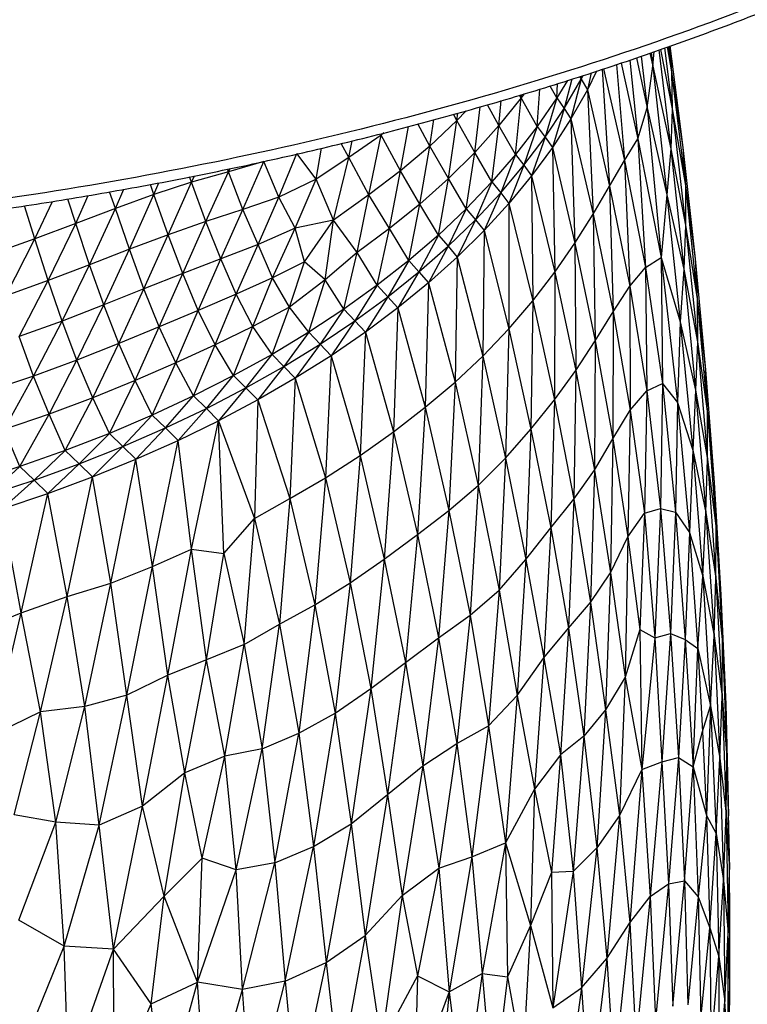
# Paper-space layout '_Isométrica' of a CAD drawing. Header units: millimetres. Extents: x -209 to 191, y -221 to 466.
# Tile 12 of 15: x 41 to 101, y -21 to 60. Entities that reach past the tile are written whole.
import ezdxf

# ---------------------------------------------------------------- set-up
doc = ezdxf.new("R2010")
doc.units = ezdxf.units.MM

psp = doc.layouts.new('_Isométrica')

# ---------------------------------------------------------------- linework, layer by layer
at = {"color": 7, "linetype": 'Continuous', "lineweight": 25}
for p, q in [((94.054, 57.717), (95.038, 49.566)), ((94.187, 57.764), (95.166, 52.859)), ((94.519, 57.881), (95.166, 52.859)), ((94.741, 57.959), (95.114, 55.9)), ((94.829, 57.99), (95.114, 55.9)), ((94.942, 58.029), (95.114, 55.9)), ((94.976, 58.042), (96.034, 49.662)), ((94.976, 58.042), (95.656, 52.68)), ((92.199, 57.063), (93.105, 52.944)), ((92.61, 57.208), (93.105, 52.944)), ((93.322, 57.459), (93.561, 56.389)), ((93.42, 57.494), (93.561, 56.389)), ((93.561, 56.389), (93.666, 57.58)), ((89.387, 56.129), (89.989, 46.466)), ((89.5, 56.166), (91.226, 48.577)), ((90.57, 56.512), (91.226, 48.577)), ((90.939, 56.632), (92.333, 50.376)), ((91.663, 56.875), (92.333, 50.376)), ((93.105, 52.944), (93.561, 56.389)), ((93.561, 56.389), (94.723, 45.746)), ((93.561, 56.389), (95.038, 49.566)), ((86.863, 55.312), (86.248, 52.89)), ((86.248, 52.89), (87.646, 55.291)), ((87.646, 55.291), (86.802, 52.023)), ((87.497, 55.517), (87.646, 55.291)), ((87.646, 55.291), (87.81, 55.618)), ((87.707, 55.585), (87.646, 55.291)), ((87.646, 55.291), (88.161, 54.43)), ((88.908, 55.974), (88.161, 54.43)), ((88.461, 55.829), (88.161, 54.43)), ((95.114, 55.9), (95.166, 52.859)), ((95.114, 55.9), (96.244, 46.538)), ((95.114, 55.9), (96.034, 49.662)), ((84.022, 51.402), (84.234, 54.482)), ((85.638, 53.758), (85.09, 54.737)), ((86.501, 55.194), (85.638, 53.758)), ((85.638, 53.758), (85.684, 54.93)), ((82.689, 53.756), (80.857, 51.486)), ((82.234, 49.087), (82.689, 53.756)), ((82.689, 53.756), (82.563, 53.986)), ((82.931, 54.095), (82.689, 53.756)), ((82.689, 53.756), (82.705, 54.028)), ((84.022, 51.402), (82.689, 53.756)), ((85.638, 53.758), (84.022, 51.402)), ((85.638, 53.758), (84.672, 50.525)), ((85.638, 53.758), (86.248, 52.89)), ((88.161, 54.43), (86.802, 52.023)), ((88.161, 54.43), (88.627, 44.147)), ((88.161, 54.43), (89.989, 46.466)), ((78.855, 49.263), (79.308, 53.019)), ((80.857, 51.486), (79.91, 53.198)), ((80.857, 51.486), (81.043, 53.535)), ((84.672, 50.525), (86.248, 52.89)), ((86.248, 52.89), (85.265, 49.653)), ((86.248, 52.89), (86.802, 52.023)), ((92.333, 50.376), (93.105, 52.944)), ((93.105, 52.944), (94.246, 40.595)), ((93.105, 52.944), (94.723, 45.746)), ((95.166, 52.859), (95.038, 49.566)), ((95.166, 52.859), (96.268, 43.256)), ((95.166, 52.859), (96.244, 46.538)), ((77.389, 51.88), (77.109, 52.405)), ((78.145, 52.686), (77.389, 51.88)), ((77.389, 51.88), (77.463, 52.501)), ((86.802, 52.023), (85.265, 49.653)), ((86.802, 52.023), (87.128, 41.755)), ((86.802, 52.023), (88.627, 44.147)), ((95.656, 52.68), (96.034, 49.662)), ((72.731, 47.727), (73.392, 51.398)), ((75.159, 49.764), (74.167, 51.608)), ((75.159, 49.764), (75.489, 51.966)), ((77.389, 51.88), (75.159, 49.764)), ((76.677, 47.094), (77.389, 51.88)), ((78.855, 49.263), (77.389, 51.88)), ((80.857, 51.486), (78.855, 49.263)), ((80.277, 46.818), (80.857, 51.486)), ((82.234, 49.087), (80.857, 51.486)), ((84.022, 51.402), (82.234, 49.087)), ((84.022, 51.402), (82.923, 48.202)), ((84.022, 51.402), (84.672, 50.525)), ((71.126, 50.688), (68.459, 48.841)), ((70.1, 45.747), (71.126, 50.688)), ((71.35, 50.863), (71.126, 50.688)), ((72.731, 47.727), (71.126, 50.688)), ((82.923, 48.202), (84.672, 50.525)), ((84.672, 50.525), (83.554, 47.323)), ((84.672, 50.525), (85.265, 49.653)), ((65.778, 47.048), (66.192, 49.595)), ((68.459, 48.841), (67.824, 49.996)), ((68.459, 48.841), (68.732, 50.219)), ((75.159, 49.764), (72.731, 47.727)), ((74.327, 44.991), (75.159, 49.764)), ((76.677, 47.094), (75.159, 49.764)), ((85.265, 49.653), (83.554, 47.323)), ((85.265, 49.653), (85.473, 39.373)), ((85.265, 49.653), (87.128, 41.755)), ((91.226, 48.577), (92.333, 50.376)), ((92.333, 50.376), (92.966, 39.747)), ((92.333, 50.376), (94.246, 40.595)), ((96.034, 49.662), (96.244, 46.538)), ((96.034, 49.662), (97.044, 40.487)), ((96.034, 49.662), (96.689, 43.718)), ((62.681, 45.568), (64.161, 49.164)), ((65.778, 47.048), (64.161, 49.164)), ((68.459, 48.841), (65.778, 47.048)), ((67.207, 43.67), (68.459, 48.841)), ((70.1, 45.747), (68.459, 48.841)), ((78.855, 49.263), (76.677, 47.094)), ((78.149, 44.602), (78.855, 49.263)), ((80.277, 46.818), (78.855, 49.263)), ((82.234, 49.087), (80.277, 46.818)), ((82.234, 49.087), (81.002, 45.924)), ((82.234, 49.087), (82.923, 48.202)), ((95.038, 49.566), (94.723, 45.746)), ((95.038, 49.566), (96.115, 39.624)), ((95.038, 49.566), (96.268, 43.256)), ((61.446, 48.503), (58.524, 47.644)), ((59.719, 44.546), (61.446, 48.503)), ((62.681, 45.568), (61.446, 48.503)), ((81.002, 45.924), (82.923, 48.202)), ((82.923, 48.202), (81.675, 45.036)), ((82.923, 48.202), (83.554, 47.323)), ((89.989, 46.466), (91.226, 48.577)), ((91.226, 48.577), (91.657, 38.206)), ((91.226, 48.577), (92.966, 39.747)), ((55.473, 46.792), (55.31, 47.245)), ((58.524, 47.644), (55.473, 46.792)), ((55.473, 46.792), (55.719, 47.327)), ((56.662, 43.556), (58.524, 47.644)), ((58.524, 47.644), (58.442, 47.868)), ((58.524, 47.644), (58.648, 47.909)), ((59.719, 44.546), (58.524, 47.644)), ((72.731, 47.727), (70.1, 45.747)), ((71.807, 42.965), (72.731, 47.727)), ((74.327, 44.991), (72.731, 47.727)), ((83.554, 47.323), (81.675, 45.036)), ((83.554, 47.323), (83.657, 37.009)), ((83.554, 47.323), (85.473, 39.373)), ((52.364, 45.79), (52.077, 46.606)), ((55.473, 46.792), (52.364, 45.79)), ((52.364, 45.79), (52.785, 46.744)), ((53.546, 42.467), (55.473, 46.792)), ((56.662, 43.556), (55.473, 46.792)), ((65.778, 47.048), (62.681, 45.568)), ((64.032, 42.993), (65.778, 47.048)), ((67.207, 43.67), (65.778, 47.048)), ((76.677, 47.094), (74.327, 44.991)), ((75.859, 42.439), (76.677, 47.094)), ((78.149, 44.602), (76.677, 47.094)), ((80.277, 46.818), (78.149, 44.602)), ((80.277, 46.818), (78.915, 43.695)), ((80.277, 46.818), (81.002, 45.924)), ((88.627, 44.147), (89.989, 46.466)), ((89.989, 46.466), (90.274, 36.109)), ((89.989, 46.466), (91.657, 38.206)), ((96.244, 46.538), (96.268, 43.256)), ((96.244, 46.538), (97.229, 37.16)), ((96.244, 46.538), (97.044, 40.487)), ((45.915, 43.391), (46.947, 45.702)), ((49.185, 44.636), (48.716, 46.014)), ((49.185, 44.636), (49.874, 46.218)), ((52.364, 45.79), (49.185, 44.636)), ((50.349, 41.262), (52.364, 45.79)), ((53.546, 42.467), (52.364, 45.79)), ((62.681, 45.568), (59.719, 44.546)), ((60.975, 41.653), (62.681, 45.568)), ((64.032, 42.993), (62.681, 45.568)), ((70.1, 45.747), (67.207, 43.67)), ((69.148, 40.996), (70.1, 45.747)), ((71.807, 42.965), (70.1, 45.747)), ((78.915, 43.695), (81.002, 45.924)), ((81.002, 45.924), (79.624, 42.799)), ((81.002, 45.924), (81.675, 45.036)), ((94.723, 45.746), (94.246, 40.595)), ((94.723, 45.746), (95.814, 35.268)), ((94.723, 45.746), (96.115, 39.624)), ((42.548, 42.121), (41.697, 44.86)), ((42.548, 42.121), (44.003, 45.216)), ((45.915, 43.391), (45.255, 45.41)), ((74.327, 44.991), (71.807, 42.965)), ((73.409, 40.336), (74.327, 44.991)), ((75.859, 42.439), (74.327, 44.991)), ((81.675, 45.036), (79.624, 42.799)), ((81.675, 45.036), (81.675, 34.682)), ((81.675, 45.036), (83.657, 37.009)), ((49.185, 44.636), (45.915, 43.391)), ((47.053, 39.981), (49.185, 44.636)), ((50.349, 41.262), (49.185, 44.636)), ((59.719, 44.546), (56.662, 43.556)), ((57.889, 40.467), (59.719, 44.546)), ((60.975, 41.653), (59.719, 44.546)), ((78.149, 44.602), (75.859, 42.439)), ((78.149, 44.602), (76.664, 41.52)), ((78.149, 44.602), (78.915, 43.695)), ((87.128, 41.755), (88.627, 44.147)), ((88.627, 44.147), (88.802, 33.698)), ((88.627, 44.147), (90.274, 36.109)), ((45.915, 43.391), (42.548, 42.121)), ((43.65, 38.684), (45.915, 43.391)), ((47.053, 39.981), (45.915, 43.391)), ((56.662, 43.556), (53.546, 42.467)), ((54.759, 39.261), (56.662, 43.556)), ((57.889, 40.467), (56.662, 43.556)), ((67.207, 43.67), (64.032, 42.993)), ((64.799, 40.229), (67.207, 43.67)), ((66.504, 38.734), (67.207, 43.67)), ((69.148, 40.996), (67.207, 43.67)), ((76.664, 41.52), (78.915, 43.695)), ((78.915, 43.695), (77.413, 40.613)), ((78.915, 43.695), (79.624, 42.799)), ((96.268, 43.256), (96.115, 39.624)), ((96.268, 43.256), (97.24, 33.624)), ((96.268, 43.256), (97.229, 37.16)), ((96.689, 43.718), (97.044, 40.487)), ((53.546, 42.467), (50.349, 41.262)), ((51.549, 37.987), (53.546, 42.467)), ((54.759, 39.261), (53.546, 42.467)), ((64.032, 42.993), (60.975, 41.653)), ((62.152, 38.919), (64.032, 42.993)), ((64.799, 40.229), (64.032, 42.993)), ((71.807, 42.965), (69.148, 40.996)), ((70.809, 38.293), (71.807, 42.965)), ((73.409, 40.336), (71.807, 42.965)), ((75.859, 42.439), (73.409, 40.336)), ((75.859, 42.439), (74.251, 39.405)), ((75.859, 42.439), (76.664, 41.52)), ((79.624, 42.799), (77.413, 40.613)), ((79.624, 42.799), (79.533, 32.432)), ((79.624, 42.799), (81.675, 34.682)), ((42.548, 42.121), (39.082, 40.893)), ((40.138, 37.428), (42.548, 42.121)), ((43.65, 38.684), (42.548, 42.121)), ((60.975, 41.653), (57.889, 40.467)), ((59.15, 37.562), (60.975, 41.653)), ((62.152, 38.919), (60.975, 41.653)), ((74.251, 39.405), (76.664, 41.52)), ((76.664, 41.52), (75.041, 38.484)), ((76.664, 41.52), (77.413, 40.613)), ((85.473, 39.373), (87.128, 41.755)), ((87.128, 41.755), (87.196, 31.252)), ((87.128, 41.755), (88.802, 33.698)), ((50.349, 41.262), (47.053, 39.981)), ((48.23, 36.665), (50.349, 41.262)), ((51.549, 37.987), (50.349, 41.262)), ((69.148, 40.996), (66.504, 38.734)), ((68.051, 36.321), (69.148, 40.996)), ((70.809, 38.293), (69.148, 40.996)), ((47.053, 39.981), (43.65, 38.684)), ((44.792, 35.34), (47.053, 39.981)), ((48.23, 36.665), (47.053, 39.981)), ((57.889, 40.467), (54.759, 39.261)), ((56.034, 36.214), (57.889, 40.467)), ((59.15, 37.562), (57.889, 40.467)), ((64.799, 40.229), (62.152, 38.919)), ((63.563, 36.487), (64.799, 40.229)), ((66.504, 38.734), (64.799, 40.229)), ((73.409, 40.336), (70.809, 38.293)), ((73.409, 40.336), (71.687, 37.349)), ((73.409, 40.336), (74.251, 39.405)), ((77.413, 40.613), (75.041, 38.484)), ((77.413, 40.613), (77.229, 30.283)), ((77.413, 40.613), (79.533, 32.432)), ((92.966, 39.747), (94.246, 40.595)), ((94.246, 40.595), (94.35, 30.187)), ((94.246, 40.595), (95.604, 28.614)), ((94.246, 40.595), (95.814, 35.268)), ((97.044, 40.487), (97.229, 37.16)), ((97.044, 40.487), (97.907, 31.314)), ((54.759, 39.261), (51.549, 37.987)), ((52.812, 34.85), (54.759, 39.261)), ((56.034, 36.214), (54.759, 39.261)), ((71.687, 37.349), (74.251, 39.405)), ((74.251, 39.405), (72.512, 36.417)), ((74.251, 39.405), (75.041, 38.484)), ((83.657, 37.009), (85.473, 39.373)), ((85.473, 39.373), (85.432, 28.847)), ((85.473, 39.373), (87.196, 31.252)), ((91.657, 38.206), (92.966, 39.747)), ((92.966, 39.747), (93.064, 29.57)), ((92.966, 39.747), (94.35, 30.187)), ((96.115, 39.624), (95.814, 35.268)), ((96.115, 39.624), (97.095, 29.643)), ((96.115, 39.624), (97.24, 33.624)), ((43.65, 38.684), (40.138, 37.428)), ((41.245, 34.055), (43.65, 38.684)), ((44.792, 35.34), (43.65, 38.684)), ((62.152, 38.919), (59.15, 37.562)), ((60.549, 34.901), (62.152, 38.919)), ((63.563, 36.487), (62.152, 38.919)), ((66.504, 38.734), (63.563, 36.487)), ((65.156, 34.416), (66.504, 38.734)), ((68.051, 36.321), (66.504, 38.734)), ((70.809, 38.293), (68.051, 36.321)), ((70.809, 38.293), (68.969, 35.359)), ((70.809, 38.293), (71.687, 37.349)), ((75.041, 38.484), (72.512, 36.417)), ((75.041, 38.484), (74.762, 28.217)), ((75.041, 38.484), (77.229, 30.283)), ((90.274, 36.109), (91.657, 38.206)), ((91.657, 38.206), (91.701, 27.991)), ((91.657, 38.206), (93.064, 29.57)), ((51.549, 37.987), (48.23, 36.665)), ((49.475, 33.473), (51.549, 37.987)), ((52.812, 34.85), (51.549, 37.987)), ((59.15, 37.562), (56.034, 36.214)), ((57.42, 33.379), (59.15, 37.562)), ((60.549, 34.901), (59.15, 37.562)), ((48.23, 36.665), (44.792, 35.34)), ((46.014, 32.109), (48.23, 36.665)), ((49.475, 33.473), (48.23, 36.665)), ((68.969, 35.359), (71.687, 37.349)), ((71.687, 37.349), (69.837, 34.412)), ((71.687, 37.349), (72.512, 36.417)), ((81.675, 34.682), (83.657, 37.009)), ((83.657, 37.009), (83.496, 26.413)), ((83.657, 37.009), (85.432, 28.847)), ((97.229, 37.16), (97.24, 33.624)), ((97.229, 37.16), (98.079, 27.708)), ((97.229, 37.16), (97.907, 31.314)), ((56.034, 36.214), (52.812, 34.85)), ((54.173, 31.89), (56.034, 36.214)), ((57.42, 33.379), (56.034, 36.214)), ((63.563, 36.487), (60.549, 34.901)), ((62.119, 32.586), (63.563, 36.487)), ((65.156, 34.416), (63.563, 36.487)), ((68.051, 36.321), (65.156, 34.416)), ((68.051, 36.321), (66.107, 33.439)), ((68.051, 36.321), (68.969, 35.359)), ((72.512, 36.417), (69.837, 34.412)), ((72.512, 36.417), (72.143, 26.204)), ((72.512, 36.417), (74.762, 28.217)), ((88.802, 33.698), (90.274, 36.109)), ((90.274, 36.109), (90.266, 25.624)), ((90.274, 36.109), (91.701, 27.991)), ((44.792, 35.34), (41.245, 34.055)), ((42.435, 30.794), (44.792, 35.34)), ((46.014, 32.109), (44.792, 35.34)), ((66.107, 33.439), (68.969, 35.359)), ((68.969, 35.359), (67.01, 32.478)), ((68.969, 35.359), (69.837, 34.412)), ((95.814, 35.268), (95.604, 28.614)), ((95.814, 35.268), (96.854, 24.679)), ((95.814, 35.268), (97.095, 29.643)), ((52.812, 34.85), (49.475, 33.473)), ((50.81, 30.43), (52.812, 34.85)), ((54.173, 31.89), (52.812, 34.85)), ((60.549, 34.901), (57.42, 33.379)), ((58.948, 30.833), (60.549, 34.901)), ((62.119, 32.586), (60.549, 34.901)), ((65.156, 34.416), (62.119, 32.586)), ((65.156, 34.416), (63.105, 31.591)), ((65.156, 34.416), (66.107, 33.439)), ((69.837, 34.412), (67.01, 32.478)), ((69.837, 34.412), (69.39, 24.247)), ((69.837, 34.412), (72.143, 26.204)), ((79.533, 32.432), (81.675, 34.682)), ((81.675, 34.682), (81.401, 24.007)), ((81.675, 34.682), (83.496, 26.413)), ((42.435, 30.794), (41.245, 34.055)), ((49.475, 33.473), (46.014, 32.109)), ((47.319, 29.014), (49.475, 33.473)), ((50.81, 30.43), (49.475, 33.473)), ((57.42, 33.379), (54.173, 31.89)), ((55.648, 29.161), (57.42, 33.379)), ((58.948, 30.833), (57.42, 33.379)), ((63.105, 31.591), (66.107, 33.439)), ((66.107, 33.439), (64.044, 30.613)), ((66.107, 33.439), (67.01, 32.478)), ((87.196, 31.252), (88.802, 33.698)), ((88.802, 33.698), (88.731, 23.028)), ((88.802, 33.698), (90.266, 25.624)), ((97.24, 33.624), (97.095, 29.643)), ((97.24, 33.624), (98.084, 23.906)), ((97.24, 33.624), (98.079, 27.708)), ((62.119, 32.586), (58.948, 30.833)), ((59.967, 29.82), (62.119, 32.586)), ((62.119, 32.586), (63.105, 31.591)), ((46.014, 32.109), (42.435, 30.794)), ((43.712, 27.659), (46.014, 32.109)), ((47.319, 29.014), (46.014, 32.109)), ((54.173, 31.89), (50.81, 30.43)), ((52.232, 27.569), (54.173, 31.89)), ((55.648, 29.161), (54.173, 31.89)), ((67.01, 32.478), (64.044, 30.613)), ((67.01, 32.478), (66.533, 22.39)), ((67.01, 32.478), (69.39, 24.247)), ((77.229, 30.283), (79.533, 32.432)), ((79.533, 32.432), (79.147, 21.767)), ((79.533, 32.432), (81.401, 24.007)), ((59.967, 29.82), (63.105, 31.591)), ((63.105, 31.591), (60.944, 28.824)), ((63.105, 31.591), (64.044, 30.613)), ((85.432, 28.847), (87.196, 31.252)), ((87.196, 31.252), (87.027, 20.649)), ((87.196, 31.252), (88.731, 23.028)), ((98.079, 27.708), (97.907, 31.314)), ((97.907, 31.314), (98.624, 22.023)), ((42.435, 30.794), (38.747, 29.553)), ((39.995, 26.381), (42.435, 30.794)), ((43.712, 27.659), (42.435, 30.794)), ((50.81, 30.43), (47.319, 29.014)), ((48.694, 26.068), (50.81, 30.43)), ((52.232, 27.569), (50.81, 30.43)), ((58.948, 30.833), (55.648, 29.161)), ((56.704, 28.126), (58.948, 30.833)), ((59.967, 29.82), (58.948, 30.833)), ((64.044, 30.613), (60.944, 28.824)), ((64.044, 30.613), (63.602, 20.678)), ((64.044, 30.613), (66.533, 22.39)), ((74.762, 28.217), (77.229, 30.283)), ((77.229, 30.283), (76.719, 19.708)), ((77.229, 30.283), (79.147, 21.767)), ((93.064, 29.57), (94.35, 30.187)), ((94.35, 30.187), (94.183, 19.872)), ((94.35, 30.187), (95.604, 28.614)), ((94.35, 30.187), (95.42, 19.559)), ((56.704, 28.126), (59.967, 29.82)), ((59.967, 29.82), (57.715, 27.112)), ((59.967, 29.82), (60.944, 28.824)), ((91.701, 27.991), (93.064, 29.57)), ((93.064, 29.57), (92.881, 19.47)), ((93.064, 29.57), (94.183, 19.872)), ((97.095, 29.643), (96.854, 24.679)), ((97.095, 29.643), (97.943, 19.542)), ((97.095, 29.643), (98.084, 23.906)), ((47.319, 29.014), (43.712, 27.659)), ((45.051, 24.654), (47.319, 29.014)), ((48.694, 26.068), (47.319, 29.014)), ((55.648, 29.161), (52.232, 27.569)), ((53.316, 26.516), (55.648, 29.161)), ((56.704, 28.126), (55.648, 29.161)), ((60.944, 28.824), (57.715, 27.112)), ((60.944, 28.824), (60.68, 19.052)), ((60.944, 28.824), (63.602, 20.678)), ((83.496, 26.413), (85.432, 28.847)), ((85.432, 28.847), (85.138, 18.26)), ((85.432, 28.847), (87.027, 20.649)), ((95.604, 28.614), (95.42, 19.559)), ((95.604, 28.614), (96.58, 17.883)), ((95.604, 28.614), (96.854, 24.679)), ((43.712, 27.659), (39.995, 26.381)), ((41.305, 23.332), (43.712, 27.659)), ((45.051, 24.654), (43.712, 27.659)), ((53.316, 26.516), (56.704, 28.126)), ((56.704, 28.126), (54.364, 25.48)), ((56.704, 28.126), (57.715, 27.112)), ((72.143, 26.204), (74.762, 28.217)), ((74.762, 28.217), (74.12, 17.709)), ((74.762, 28.217), (76.719, 19.708)), ((90.266, 25.624), (91.701, 27.991)), ((91.701, 27.991), (91.499, 17.536)), ((91.701, 27.991), (92.881, 19.47)), ((98.084, 23.906), (98.079, 27.708)), ((98.079, 27.708), (98.779, 18.204)), ((98.079, 27.708), (98.624, 22.023)), ((52.232, 27.569), (48.694, 26.068)), ((49.814, 24.99), (52.232, 27.569)), ((53.316, 26.516), (52.232, 27.569)), ((54.364, 25.48), (57.715, 27.112)), ((55.486, 16.52), (57.715, 27.112)), ((58.147, 16.15), (57.715, 27.112)), ((57.715, 27.112), (60.68, 19.052)), ((41.305, 23.332), (39.995, 26.381)), ((48.694, 26.068), (45.051, 24.654)), ((46.199, 23.553), (48.694, 26.068)), ((49.814, 24.99), (48.694, 26.068)), ((49.814, 24.99), (53.316, 26.516)), ((53.316, 26.516), (50.89, 23.935)), ((53.316, 26.516), (54.364, 25.48)), ((69.39, 24.247), (72.143, 26.204)), ((72.143, 26.204), (71.391, 15.686)), ((72.143, 26.204), (74.12, 17.709)), ((81.401, 24.007), (83.496, 26.413)), ((83.496, 26.413), (83.078, 15.65)), ((83.496, 26.413), (85.138, 18.26)), ((50.89, 23.935), (54.364, 25.48)), ((52.255, 15.089), (54.364, 25.48)), ((55.486, 16.52), (54.364, 25.48)), ((88.731, 23.028), (90.266, 25.624)), ((90.266, 25.624), (90.064, 14.548)), ((90.266, 25.624), (91.499, 17.536)), ((45.051, 24.654), (41.305, 23.332)), ((42.481, 22.207), (45.051, 24.654)), ((46.199, 23.553), (45.051, 24.654)), ((46.199, 23.553), (49.814, 24.99)), ((49.814, 24.99), (47.309, 22.475)), ((49.814, 24.99), (50.89, 23.935)), ((96.854, 24.679), (96.58, 17.883)), ((96.854, 24.679), (97.686, 14.29)), ((96.854, 24.679), (97.943, 19.542)), ((47.309, 22.475), (50.89, 23.935)), ((48.819, 13.699), (50.89, 23.935)), ((52.255, 15.089), (50.89, 23.935)), ((66.533, 22.39), (69.39, 24.247)), ((69.39, 24.247), (68.56, 13.717)), ((69.39, 24.247), (71.391, 15.686)), ((79.147, 21.767), (81.401, 24.007)), ((81.401, 24.007), (80.86, 13.138)), ((81.401, 24.007), (83.078, 15.65)), ((97.943, 19.542), (98.084, 23.906)), ((98.084, 23.906), (98.768, 14.123)), ((98.084, 23.906), (98.779, 18.204)), ((41.305, 23.332), (37.466, 22.103)), ((38.666, 20.955), (41.305, 23.332)), ((42.481, 22.207), (41.305, 23.332)), ((42.481, 22.207), (46.199, 23.553)), ((46.199, 23.553), (43.622, 21.106)), ((46.199, 23.553), (47.309, 22.475)), ((87.027, 20.649), (88.731, 23.028)), ((88.731, 23.028), (88.426, 12.099)), ((88.731, 23.028), (90.064, 14.548)), ((38.666, 20.955), (42.481, 22.207)), ((42.481, 22.207), (39.835, 19.83)), ((42.481, 22.207), (43.622, 21.106)), ((43.622, 21.106), (47.309, 22.475)), ((45.216, 12.592), (47.309, 22.475)), ((48.819, 13.699), (47.309, 22.475)), ((63.602, 20.678), (66.533, 22.39)), ((66.533, 22.39), (65.66, 11.92)), ((66.533, 22.39), (68.56, 13.717)), ((98.779, 18.204), (98.624, 22.023)), ((98.624, 22.023), (99.182, 12.747)), ((76.719, 19.708), (79.147, 21.767)), ((79.147, 21.767), (78.471, 11.057)), ((79.147, 21.767), (80.86, 13.138)), ((39.835, 19.83), (43.622, 21.106)), ((41.401, 11.263), (43.622, 21.106)), ((45.216, 12.592), (43.622, 21.106)), ((60.68, 19.052), (63.602, 20.678)), ((63.602, 20.678), (62.73, 10.324)), ((63.602, 20.678), (65.66, 11.92)), ((85.138, 18.26), (87.027, 20.649)), ((87.027, 20.649), (86.599, 9.987)), ((87.027, 20.649), (88.426, 12.099)), ((41.401, 11.263), (39.835, 19.83)), ((74.12, 17.709), (76.719, 19.708)), ((76.719, 19.708), (75.874, 9.197)), ((76.719, 19.708), (78.471, 11.057)), ((92.881, 19.47), (94.183, 19.872)), ((94.183, 19.872), (93.72, 9.186)), ((94.183, 19.872), (95.42, 19.559)), ((94.183, 19.872), (95.022, 9.542)), ((95.42, 19.559), (95.022, 9.542)), ((95.42, 19.559), (96.58, 17.883)), ((95.42, 19.559), (96.23, 9.063)), ((97.686, 14.29), (97.943, 19.542)), ((97.943, 19.542), (98.612, 9.366)), ((97.943, 19.542), (98.768, 14.123)), ((58.147, 16.15), (60.68, 19.052)), ((59.83, 8.63), (60.68, 19.052)), ((60.68, 19.052), (62.73, 10.324)), ((91.499, 17.536), (92.881, 19.47)), ((92.881, 19.47), (92.483, 9.879)), ((92.881, 19.47), (93.72, 9.186)), ((83.078, 15.65), (85.138, 18.26)), ((85.138, 18.26), (84.571, 7.545)), ((85.138, 18.26), (86.599, 9.987)), ((96.58, 17.883), (96.23, 9.063)), ((96.58, 17.883), (97.274, 8.302)), ((96.58, 17.883), (97.686, 14.29)), ((98.768, 14.123), (98.779, 18.204)), ((98.779, 18.204), (99.312, 8.767)), ((98.779, 18.204), (99.182, 12.747)), ((71.391, 15.686), (74.12, 17.709)), ((74.12, 17.709), (73.127, 7.153)), ((74.12, 17.709), (75.874, 9.197)), ((90.064, 14.548), (91.499, 17.536)), ((91.499, 17.536), (91.263, 5.935)), ((91.499, 17.536), (92.483, 9.879)), ((52.255, 15.089), (55.486, 16.52)), ((53.513, 6.122), (55.486, 16.52)), ((55.486, 16.52), (58.147, 16.15)), ((56.725, 7.367), (55.486, 16.52)), ((56.725, 7.367), (58.147, 16.15)), ((58.147, 16.15), (59.83, 8.63)), ((68.56, 13.717), (71.391, 15.686)), ((71.391, 15.686), (70.273, 4.996)), ((71.391, 15.686), (73.127, 7.153)), ((80.86, 13.138), (83.078, 15.65)), ((83.078, 15.65), (82.356, 4.424)), ((83.078, 15.65), (84.571, 7.545)), ((48.819, 13.699), (52.255, 15.089)), ((50.142, 4.461), (52.255, 15.089)), ((53.513, 6.122), (52.255, 15.089)), ((88.426, 12.099), (90.064, 14.548)), ((90.064, 14.548), (89.657, 3.237)), ((90.064, 14.548), (91.263, 5.935)), ((97.274, 8.302), (97.686, 14.29)), ((97.686, 14.29), (98.307, 3.564)), ((97.686, 14.29), (98.612, 9.366)), ((98.612, 9.366), (98.768, 14.123)), ((98.768, 14.123), (99.281, 4.357)), ((98.768, 14.123), (99.312, 8.767)), ((45.216, 12.592), (48.819, 13.699)), ((46.656, 3.528), (48.819, 13.699)), ((50.142, 4.461), (48.819, 13.699)), ((65.66, 11.92), (68.56, 13.717)), ((68.56, 13.717), (67.34, 2.983)), ((68.56, 13.717), (70.273, 4.996)), ((78.471, 11.057), (80.86, 13.138)), ((80.86, 13.138), (79.984, 1.917)), ((80.86, 13.138), (82.356, 4.424)), ((41.401, 11.263), (45.216, 12.592)), ((43.017, 3.089), (45.216, 12.592)), ((46.656, 3.528), (45.216, 12.592)), ((99.312, 8.767), (99.182, 12.747)), ((99.182, 12.747), (99.573, 3.711)), ((62.73, 10.324), (65.66, 11.92)), ((65.66, 11.92), (64.336, 1.317)), ((65.66, 11.92), (67.34, 2.983)), ((86.599, 9.987), (88.426, 12.099)), ((88.426, 12.099), (87.866, 1.083)), ((88.426, 12.099), (89.657, 3.237)), ((37.494, 9.645), (41.401, 11.263)), ((39.041, 1.146), (41.401, 11.263)), ((43.017, 3.089), (41.401, 11.263)), ((75.874, 9.197), (78.471, 11.057)), ((78.471, 11.057), (77.376, 0.463)), ((78.471, 11.057), (79.984, 1.917)), ((59.83, 8.63), (62.73, 10.324)), ((61.301, 0.016), (62.73, 10.324)), ((62.73, 10.324), (64.336, 1.317)), ((84.571, 7.545), (86.599, 9.987)), ((86.599, 9.987), (85.948, -0.463)), ((86.599, 9.987), (87.866, 1.083)), ((92.483, 9.879), (91.263, 5.935)), ((92.483, 9.879), (93.72, 9.186)), ((92.483, 9.879), (92.644, -1.679)), ((73.127, 7.153), (75.874, 9.197)), ((75.874, 9.197), (74.584, -1.372)), ((75.874, 9.197), (77.376, 0.463)), ((93.72, 9.186), (92.644, -1.679)), ((93.72, 9.186), (95.022, 9.542)), ((93.72, 9.186), (94.289, -1.058)), ((95.022, 9.542), (94.289, -1.058)), ((95.022, 9.542), (96.23, 9.063)), ((95.022, 9.542), (95.677, -0.682)), ((96.23, 9.063), (95.677, -0.682)), ((96.23, 9.063), (97.274, 8.302)), ((96.23, 9.063), (96.902, -1.455)), ((98.307, 3.564), (98.612, 9.366)), ((98.612, 9.366), (99.092, -0.731)), ((98.612, 9.366), (99.281, 4.357)), ((59.83, 8.63), (56.725, 7.367)), ((58.237, -0.571), (59.83, 8.63)), ((59.83, 8.63), (61.301, 0.016)), ((96.902, -1.455), (97.274, 8.302)), ((97.274, 8.302), (97.669, 1.447)), ((97.274, 8.302), (98.307, 3.564)), ((99.281, 4.357), (99.312, 8.767)), ((99.312, 8.767), (99.68, -0.658)), ((99.312, 8.767), (99.573, 3.711)), ((56.725, 7.367), (53.513, 6.122)), ((54.916, -1.94), (56.725, 7.367)), ((58.237, -0.571), (56.725, 7.367)), ((82.356, 4.424), (84.571, 7.545)), ((84.571, 7.545), (83.802, -3.29)), ((84.571, 7.545), (85.948, -0.463)), ((70.273, 4.996), (73.127, 7.153)), ((73.127, 7.153), (71.657, -3.741)), ((73.127, 7.153), (74.584, -1.372)), ((53.513, 6.122), (50.142, 4.461)), ((51.422, -4.705), (53.513, 6.122)), ((54.916, -1.94), (53.513, 6.122)), ((91.263, 5.935), (89.657, 3.237)), ((91.263, 5.935), (90.811, -5.467)), ((91.263, 5.935), (92.644, -1.679)), ((67.34, 2.983), (70.273, 4.996)), ((70.273, 4.996), (68.659, -6.17)), ((70.273, 4.996), (71.657, -3.741)), ((50.142, 4.461), (46.656, 3.528)), ((47.85, -6.266), (50.142, 4.461)), ((51.422, -4.705), (50.142, 4.461)), ((79.984, 1.917), (82.356, 4.424)), ((82.356, 4.424), (81.394, -7.743)), ((82.356, 4.424), (83.802, -3.29)), ((99.092, -0.731), (99.281, 4.357)), ((99.281, 4.357), (99.617, -5.386)), ((99.281, 4.357), (99.68, -0.658)), ((46.656, 3.528), (43.017, 3.089)), ((44.282, -6.036), (46.656, 3.528)), ((47.85, -6.266), (46.656, 3.528)), ((97.669, 1.447), (98.307, 3.564)), ((98.307, 3.564), (97.981, -5.472)), ((98.307, 3.564), (98.775, -6.966)), ((98.307, 3.564), (99.092, -0.731)), ((99.68, -0.658), (99.573, 3.711)), ((99.573, 3.711), (99.815, -5.506)), ((43.017, 3.089), (39.041, 1.146)), ((40.832, -5.42), (43.017, 3.089)), ((44.282, -6.036), (43.017, 3.089)), ((64.336, 1.317), (67.34, 2.983)), ((67.34, 2.983), (65.546, -8.046)), ((67.34, 2.983), (68.659, -6.17)), ((89.657, 3.237), (87.866, 1.083)), ((89.657, 3.237), (88.925, -8.14)), ((89.657, 3.237), (90.811, -5.467)), ((77.376, 0.463), (79.984, 1.917)), ((79.984, 1.917), (78.621, -8.891)), ((79.984, 1.917), (81.394, -7.743)), ((61.301, 0.016), (64.336, 1.317)), ((62.355, -9.382), (64.336, 1.317)), ((64.336, 1.317), (65.546, -8.046)), ((87.866, 1.083), (85.948, -0.463)), ((87.866, 1.083), (86.985, -10.093)), ((87.866, 1.083), (88.925, -8.14)), ((96.902, -1.455), (97.669, 1.447)), ((97.669, 1.447), (97.981, -5.472)), ((61.301, 0.016), (58.237, -0.571)), ((59.167, -9.956), (61.301, 0.016)), ((61.301, 0.016), (62.355, -9.382)), ((74.584, -1.372), (77.376, 0.463)), ((77.376, 0.463), (75.895, -9.823)), ((77.376, 0.463), (78.621, -8.891)), ((58.237, -0.571), (54.916, -1.94)), ((56.359, -8.998), (58.237, -0.571)), ((59.167, -9.956), (58.237, -0.571)), ((85.948, -0.463), (83.802, -3.29)), ((85.948, -0.463), (85.206, -10.169)), ((85.948, -0.463), (86.985, -10.093)), ((94.289, -1.058), (95.677, -0.682)), ((95.677, -0.682), (94.848, -11.108)), ((95.677, -0.682), (96.902, -1.455)), ((95.677, -0.682), (96.17, -10.863)), ((98.775, -6.966), (99.092, -0.731)), ((99.092, -0.731), (99.397, -10.842)), ((99.092, -0.731), (99.617, -5.386)), ((99.617, -5.386), (99.68, -0.658)), ((99.68, -0.658), (99.878, -9.945)), ((99.68, -0.658), (99.815, -5.506)), ((71.657, -3.741), (74.584, -1.372)), ((74.584, -1.372), (72.87, -12.078)), ((74.584, -1.372), (75.895, -9.823)), ((92.644, -1.679), (94.289, -1.058)), ((94.289, -1.058), (93.337, -12.148)), ((94.289, -1.058), (94.848, -11.108)), ((96.17, -10.863), (96.902, -1.455)), ((96.902, -1.455), (97.299, -12.193)), ((96.902, -1.455), (97.981, -5.472)), ((54.916, -1.94), (51.422, -4.705)), ((53.224, -12.119), (54.916, -1.94)), ((56.359, -8.998), (54.916, -1.94)), ((92.644, -1.679), (90.811, -5.467)), ((92.644, -1.679), (91.654, -14.334)), ((92.644, -1.679), (93.337, -12.148)), ((68.659, -6.17), (71.657, -3.741)), ((71.657, -3.741), (69.821, -15.371)), ((71.657, -3.741), (72.87, -12.078)), ((83.802, -3.29), (81.394, -7.743)), ((83.802, -3.29), (83.46, -14.559)), ((83.802, -3.29), (85.206, -10.169)), ((51.422, -4.705), (47.85, -6.266)), ((49.03, -16.5), (51.422, -4.705)), ((53.224, -12.119), (51.422, -4.705)), ((44.282, -6.036), (40.832, -5.42)), ((90.811, -5.467), (88.925, -8.14)), ((90.811, -5.467), (89.749, -17.266)), ((90.811, -5.467), (91.654, -14.334)), ((97.981, -5.472), (97.299, -12.193)), ((97.981, -5.472), (98.775, -6.966)), ((97.981, -5.472), (98.263, -14.742)), ((99.397, -10.842), (99.617, -5.386)), ((99.617, -5.386), (99.782, -15.17)), ((99.617, -5.386), (99.878, -9.945)), ((99.878, -9.945), (99.815, -5.506)), ((41.206, -14.121), (44.282, -6.036)), ((47.85, -6.266), (44.282, -6.036)), ((44.947, -16.269), (44.282, -6.036)), ((44.947, -16.269), (47.85, -6.266)), ((49.03, -16.5), (47.85, -6.266)), ((65.546, -8.046), (68.659, -6.17)), ((68.659, -6.17), (66.579, -17.619)), ((68.659, -6.17), (69.821, -15.371)), ((98.263, -14.742), (98.775, -6.966)), ((98.775, -6.966), (98.996, -17.113)), ((98.775, -6.966), (99.397, -10.842)), ((62.355, -9.382), (65.546, -8.046)), ((63.204, -19.137), (65.546, -8.046)), ((65.546, -8.046), (66.579, -17.619)), ((78.621, -8.891), (81.394, -7.743)), ((81.394, -7.743), (79.456, -18.518)), ((81.394, -7.743), (81.571, -18.785)), ((81.394, -7.743), (83.46, -14.559)), ((75.895, -9.823), (78.621, -8.891)), ((78.621, -8.891), (76.748, -20.029)), ((78.621, -8.891), (79.456, -18.518)), ((88.925, -8.14), (86.985, -10.093)), ((88.925, -8.14), (87.667, -19.702)), ((88.925, -8.14), (89.749, -17.266)), ((53.224, -12.119), (56.359, -8.998)), ((55.979, -19.229), (56.359, -8.998)), ((59.167, -9.956), (56.359, -8.998)), ((62.355, -9.382), (59.167, -9.956)), ((59.674, -19.842), (62.355, -9.382)), ((62.355, -9.382), (63.204, -19.137)), ((55.979, -19.229), (59.167, -9.956)), ((59.674, -19.842), (59.167, -9.956)), ((72.87, -12.078), (75.895, -9.823)), ((75.895, -9.823), (74.144, -18.717)), ((75.895, -9.823), (76.748, -20.029)), ((85.206, -10.169), (83.46, -14.559)), ((86.985, -10.093), (85.206, -10.169)), ((85.206, -10.169), (85.315, -21.352)), ((86.985, -10.093), (85.315, -21.352)), ((86.985, -10.093), (87.667, -19.702)), ((99.782, -15.17), (99.878, -9.945)), ((99.922, -19.364), (99.878, -9.945)), ((99.908, -13.75), (99.878, -9.945)), ((93.337, -12.148), (94.848, -11.108)), ((94.848, -11.108), (93.769, -22.341)), ((94.848, -11.108), (96.17, -10.863)), ((94.848, -11.108), (95.205, -21.208)), ((95.205, -21.208), (96.17, -10.863)), ((96.17, -10.863), (97.299, -12.193)), ((96.17, -10.863), (96.455, -21.1)), ((98.996, -17.113), (99.397, -10.842)), ((99.397, -10.842), (99.5, -20.819)), ((99.397, -10.842), (99.782, -15.17)), ((49.03, -16.5), (53.224, -12.119)), ((52.143, -21.018), (53.224, -12.119)), ((55.979, -19.229), (53.224, -12.119)), ((69.821, -15.371), (72.87, -12.078)), ((72.87, -12.078), (71.147, -24.243)), ((72.87, -12.078), (74.144, -18.717)), ((91.654, -14.334), (93.337, -12.148)), ((93.337, -12.148), (92.156, -24.242)), ((93.337, -12.148), (93.769, -22.341)), ((97.299, -12.193), (96.455, -21.1)), ((97.299, -12.193), (97.52, -22.252)), ((97.299, -12.193), (98.263, -14.742)), ((99.922, -19.364), (99.908, -13.75)), ((44.947, -16.269), (41.206, -14.121)), ((83.46, -14.559), (81.571, -18.785)), ((83.46, -14.559), (82.84, -25.93)), ((83.46, -14.559), (85.315, -21.352)), ((89.749, -17.266), (91.654, -14.334)), ((91.654, -14.334), (90.344, -26.65)), ((91.654, -14.334), (92.156, -24.242)), ((66.579, -17.619), (69.821, -15.371)), ((69.821, -15.371), (67.664, -27.121)), ((69.821, -15.371), (71.147, -24.243)), ((97.52, -22.252), (98.263, -14.742)), ((98.263, -14.742), (98.996, -17.113)), ((98.263, -14.742), (98.378, -24.639)), ((99.5, -20.819), (99.782, -15.17)), ((99.769, -24.76), (99.782, -15.17)), ((99.922, -19.364), (99.782, -15.17)), ((41.273, -25.364), (44.947, -16.269)), ((49.03, -16.5), (44.947, -16.269)), ((45.325, -27.055), (44.947, -16.269)), ((45.325, -27.055), (49.03, -16.5)), ((49.074, -27.97), (49.03, -16.5)), ((52.143, -21.018), (49.03, -16.5)), ((63.204, -19.137), (66.579, -17.619)), ((64.135, -29.148), (66.579, -17.619)), ((66.579, -17.619), (67.664, -27.121)), ((87.667, -19.702), (89.749, -17.266)), ((89.749, -17.266), (88.325, -29.135)), ((89.749, -17.266), (90.344, -26.65)), ((98.378, -24.639), (98.996, -17.113)), ((98.996, -17.113), (99.013, -27.245)), ((98.996, -17.113), (99.5, -20.819)), ((76.748, -20.029), (79.456, -18.518)), ((79.456, -18.518), (77.959, -29.509)), ((79.456, -18.518), (81.571, -18.785)), ((79.456, -18.518), (80.349, -28.504)), ((52.143, -21.018), (55.979, -19.229)), ((53.158, -29.315), (55.979, -19.229)), ((59.674, -19.842), (55.979, -19.229)), ((56.714, -30.092), (55.979, -19.229)), ((63.204, -19.137), (59.674, -19.842)), ((60.466, -29.928), (63.204, -19.137)), ((63.204, -19.137), (64.135, -29.148)), ((74.144, -18.717), (71.147, -24.243)), ((74.144, -18.717), (73.883, -27.668)), ((74.144, -18.717), (76.748, -20.029)), ((81.571, -18.785), (80.349, -28.504)), ((81.571, -18.785), (82.84, -25.93)), ((99.769, -24.76), (99.922, -19.364)), ((99.802, -28.566), (99.922, -19.364)), ((56.714, -30.092), (59.674, -19.842)), ((60.466, -29.928), (59.674, -19.842)), ((76.748, -20.029), (73.883, -27.668)), ((76.748, -20.029), (75.712, -31.165)), ((76.748, -20.029), (77.959, -29.509)), ((85.315, -21.352), (87.667, -19.702)), ((87.667, -19.702), (86.125, -31.296)), ((87.667, -19.702), (88.325, -29.135)), ((49.074, -27.97), (52.143, -21.018)), ((53.158, -29.315), (52.143, -21.018)), ((99.013, -27.245), (99.5, -20.819)), ((99.411, -30.611), (99.5, -20.819)), ((99.769, -24.76), (99.5, -20.819))]:
    psp.add_line(p, q, dxfattribs=at)
for points, knots in [([(189.043, 142.842), (188.936, 142.223), (188.329, 138.697), (186.096, 132.28), (182.233, 123.606), (177.006, 114.976), (170.524, 106.472), (162.76, 98.188), (153.757, 90.219), (143.574, 82.654), (132.3, 75.58), (120.045, 69.071), (106.941, 63.193), (93.136, 57.995), (78.787, 53.514), (64.056, 49.769), (49.105, 46.764), (34.087, 44.489), (19.149, 42.921), (4.421, 42.026), (-9.983, 41.761), (-23.964, 42.077), (-37.444, 42.921), (-50.36, 44.237), (-62.666, 45.969), (-74.332, 48.061), (-85.341, 50.462), (-95.686, 53.121), (-105.978, 56.172), (-116.112, 59.623), (-125.988, 63.47), (-134.997, 67.446), (-143.223, 71.48), (-148.254, 74.3), (-150.707, 75.674)], [0, 0, 0, 0, 0.0072474, 0.0412815, 0.0760855, 0.1115776, 0.1476643, 0.1842411, 0.2211943, 0.2584028, 0.2957404, 0.3330779, 0.3702864, 0.4072397, 0.4438165, 0.4799031, 0.5153952, 0.5501992, 0.5842333, 0.6174282, 0.6497272, 0.6810856, 0.7114708, 0.7408609, 0.7692438, 0.7966167, 0.822984, 0.8483572, 0.872753, 0.9007668, 0.9274477, 0.9528449, 0.9770107, 1, 1, 1, 1]), ([(-9.285, 41.012), (-6.499, 41.03), (-2.609, 41.056), (3.111, 41.226), (7.943, 41.427), (13.693, 41.763), (19.71, 42.218), (25.987, 42.809), (32.43, 43.54), (38.983, 44.417), (45.602, 45.44), (52.251, 46.612), (58.901, 47.934), (65.528, 49.404), (72.109, 51.023), (78.627, 52.789), (85.064, 54.7), (91.405, 56.754), (97.637, 58.949), (103.745, 61.281), (109.718, 63.749), (115.544, 66.349), (121.213, 69.078), (126.716, 71.931), (132.041, 74.906), (137.181, 77.998), (142.127, 81.203), (146.871, 84.517), (151.406, 87.936), (155.725, 91.455), (159.82, 95.071), (163.685, 98.779), (167.315, 102.573), (170.704, 106.451), (173.846, 110.406), (176.736, 114.436), (179.369, 118.535), (181.741, 122.698), (183.846, 126.922), (185.684, 131.201), (187.234, 135.532), (188.376, 139.32), (188.881, 141.673), (189.071, 142.556)], [0, 0, 0, 0, 0.028997, 0.040494, 0.059609, 0.079418, 0.100639, 0.122768, 0.145598, 0.168968, 0.192762, 0.216893, 0.241296, 0.265922, 0.290733, 0.315696, 0.340787, 0.365986, 0.391277, 0.416645, 0.44208, 0.467573, 0.493114, 0.518699, 0.54432, 0.569975, 0.59566, 0.621371, 0.647106, 0.672864, 0.698645, 0.724448, 0.750274, 0.776124, 0.802, 0.827906, 0.853844, 0.879821, 0.905841, 0.931914, 0.958047, 0.984251, 1, 1, 1, 1])]:
    psp.add_open_spline(points, degree=3, knots=knots, dxfattribs=at)

doc.saveas('drawing.dxf')
